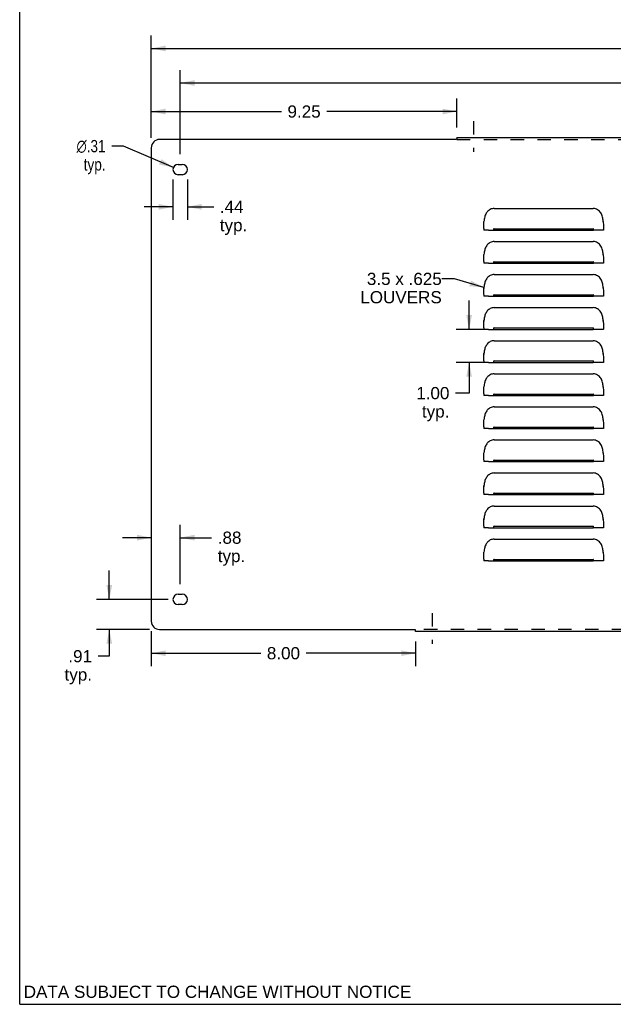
# Model space of a CAD drawing. Header units: inches. Extents: x 0 to 73.9, y 0 to 47.8.
# Tile 1 of 8: x 0 to 18, y 0 to 29.8. Entities that reach past the tile are written whole.
import ezdxf

# ---------------------------------------------------------------- set-up
doc = ezdxf.new("R2010")
doc.units = ezdxf.units.IN
doc.header["$LTSCALE"] = 4.065217
doc.header["$MEASUREMENT"] = 0
doc.linetypes.add('DASHED', pattern=[0.2, 0.1, -0.1])
doc.linetypes.add('HIDDEN', pattern=[0.2, 0.1, -0.1])
doc.layers.get('0').update_dxf_attribs({"linetype": 'CONTINUOUS'})
for name, color, linetype in [('02___PRT_ALL_AXES', 7, 'CONTINUOUS'), ('DEFAULT_2', 8, 'HIDDEN'), ('DIMENSIONS', 7, 'CONTINUOUS')]:
    doc.layers.add(name, color=color, linetype=linetype)
doc.styles.get("Standard").update_dxf_attribs({"font": 'arial.ttf'})
doc.styles.add('TEXTSTYLE_1', font='gdt', dxfattribs={"width": 0.8})
doc.dimstyles.new('DIMSTYLE_1', dxfattribs={"dimtxt": 0.369565, "dimasz": 0.434783, "dimexe": 0.09, "dimexo": 0.07, "dimgap": 0.0425, "dimtad": 0, "dimtih": 1, "dimtoh": 1, "dimzin": 4, "dimdsep": 46, "dimtxsty": 'Standard', "dimblk": '_FILLED', "dimblk1": '_FILLED', "dimblk2": '_FILLED', "dimcen": 0.09, "dimazin": 1, "dimtfac": 1, "dimtofl": 0, "dimtmove": 0, "dimatfit": 3, "dimldrblk": '_FILLED', "dimfxl": 0, "dimtolj": 1, "dimtzin": 4, "dimarcsym": 0})
doc.dimstyles.new('DIMSTYLE_2', dxfattribs={"dimtxt": 0.369565, "dimasz": 0.434783, "dimexe": 0.09, "dimexo": 0.07, "dimgap": 0.09, "dimtad": 0, "dimtih": 1, "dimtoh": 1, "dimzin": 4, "dimdsep": 46, "dimtxsty": 'Standard', "dimblk": '_FILLED', "dimblk1": '_FILLED', "dimblk2": '_FILLED', "dimcen": 0.09, "dimazin": 1, "dimtfac": 1, "dimtofl": 0, "dimtmove": 0, "dimatfit": 1, "dimldrblk": '_FILLED', "dimfxl": 0, "dimtolj": 1, "dimtzin": 4, "dimarcsym": 0})
doc.dimstyles.get("Standard").update_dxf_attribs({"dimtxt": 0.369565, "dimasz": 0.434783, "dimexe": 0.09, "dimexo": 0.07, "dimgap": 0.09, "dimtad": 0, "dimtih": 1, "dimtoh": 1, "dimzin": 4, "dimdsep": 46, "dimtxsty": 'Standard', "dimblk": '_FILLED', "dimblk1": '_FILLED', "dimblk2": '_FILLED', "dimcen": 0.09, "dimazin": 1, "dimtp": 0.01, "dimtm": 0.01, "dimtfac": 1, "dimtofl": 0, "dimtmove": 0, "dimatfit": 3, "dimldrblk": '_FILLED', "dimfxl": 0, "dimtolj": 1, "dimtzin": 4, "dimarcsym": 0})

# ---------------------------------------------------------------- blocks, each defined once
blk = doc.blocks.new('_FILLED')
at = {"color": 0, "linetype": 'ByBlock'}
blk.add_solid([(0, 0), (-1, 0.2), (-1, -0.2)], dxfattribs=at)
blk = doc.blocks.new('*D1')
at = {"layer": 'DIMENSIONS', "color": 2, "linetype": 'Continuous'}
for p, q in [((3.984, 26.209), (3.984, 29.299)), ((63.734, 26.209), (63.734, 29.299)), ((3.984, 28.908), (33.029, 28.908)), ((63.734, 28.908), (34.69, 28.908))]:
    blk.add_line(p, q, dxfattribs=at)
at = {"layer": 'DIMENSIONS', "color": 2, "linetype": 'Continuous', "xscale": 0.4347826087, "yscale": 0.4347826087, "zscale": 0.4347826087, "rotation": 180}
blk.add_blockref('_FILLED', (3.984, 28.908), dxfattribs=at)
at = {"layer": 'DIMENSIONS', "color": 2, "linetype": 'Continuous', "xscale": 0.4347826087, "yscale": 0.4347826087, "zscale": 0.4347826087}
blk.add_blockref('_FILLED', (63.734, 28.908), dxfattribs=at)
at = {"layer": 'DIMENSIONS', "color": 2, "linetype": 'Continuous', "insert": (33.859, 29.093), "char_height": 0.3696, "width": 1.29142, "attachment_point": 2, "line_spacing_factor": 0.9}
blk.add_mtext('59.75', dxfattribs=at)
blk = doc.blocks.new('*D4')
at = {"layer": 'DIMENSIONS', "color": 2, "linetype": 'Continuous'}
for p, q in [((3.984, 26.209), (3.984, 27.391)), ((13.234, 26.519), (13.234, 27.391)), ((3.984, 27), (7.922, 27)), ((13.234, 27), (9.296, 27))]:
    blk.add_line(p, q, dxfattribs=at)
at = {"layer": 'DIMENSIONS', "color": 2, "linetype": 'Continuous', "xscale": 0.4347826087, "yscale": 0.4347826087, "zscale": 0.4347826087, "rotation": 180}
blk.add_blockref('_FILLED', (3.984, 27), dxfattribs=at)
at = {"layer": 'DIMENSIONS', "color": 2, "linetype": 'Continuous', "xscale": 0.4347826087, "yscale": 0.4347826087, "zscale": 0.4347826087}
blk.add_blockref('_FILLED', (13.234, 27), dxfattribs=at)
at = {"layer": 'DIMENSIONS', "color": 2, "linetype": 'Continuous', "insert": (8.609, 27.185), "char_height": 0.3696, "width": 1.00428, "attachment_point": 2, "line_spacing_factor": 0.9}
blk.add_mtext('9.25', dxfattribs=at)
blk = doc.blocks.new('*D5')
at = {"layer": 'DIMENSIONS', "color": 2, "linetype": 'Continuous'}
for p, q in [((3.984, 11.283), (3.984, 10.227)), ((11.984, 10.973), (11.984, 10.227)), ((3.984, 10.618), (7.297, 10.618)), ((11.984, 10.618), (8.671, 10.618))]:
    blk.add_line(p, q, dxfattribs=at)
at = {"layer": 'DIMENSIONS', "color": 2, "linetype": 'Continuous', "xscale": 0.4347826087, "yscale": 0.4347826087, "zscale": 0.4347826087, "rotation": 180}
blk.add_blockref('_FILLED', (3.984, 10.618), dxfattribs=at)
at = {"layer": 'DIMENSIONS', "color": 2, "linetype": 'Continuous', "xscale": 0.4347826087, "yscale": 0.4347826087, "zscale": 0.4347826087}
blk.add_blockref('_FILLED', (11.984, 10.618), dxfattribs=at)
at = {"layer": 'DIMENSIONS', "color": 2, "linetype": 'Continuous', "insert": (7.984, 10.803), "char_height": 0.3696, "width": 1.00428, "attachment_point": 2, "line_spacing_factor": 0.9}
blk.add_mtext('8.00', dxfattribs=at)
blk = doc.blocks.new('*D9')
at = {"layer": 'DIMENSIONS', "color": 2, "linetype": 'Continuous'}
for p, q in [((13.605, 20.413), (13.605, 21.283)), ((14.055, 20.413), (13.214, 20.413)), ((14.055, 19.413), (13.214, 19.413)), ((13.605, 19.413), (13.605, 18.484)), ((13.605, 18.484), (13.193, 18.484))]:
    blk.add_line(p, q, dxfattribs=at)
at = {"layer": 'DIMENSIONS', "color": 2, "linetype": 'Continuous', "xscale": 0.4347826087, "yscale": 0.4347826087, "zscale": 0.4347826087}
for p, rotation in [((13.605, 20.413), 270), ((13.605, 19.413), 90)]:
    blk.add_blockref('_FILLED', p, dxfattribs=dict(at, rotation=rotation))
at = {"layer": 'DIMENSIONS', "color": 2, "linetype": 'Continuous', "insert": (13.008, 18.669), "char_height": 0.3696, "width": 1.00428, "attachment_point": 3, "line_spacing_factor": 0.9}
blk.add_mtext('1.00\\Ptyp.', dxfattribs=at)
blk = doc.blocks.new('*D11')
at = {"color": 2, "linetype": 'Continuous'}
for p, q in [((2.713, 12.246), (2.713, 13.116)), ((4.492, 12.246), (2.322, 12.246)), ((3.93, 11.337), (2.322, 11.337)), ((2.713, 11.337), (2.713, 10.527)), ((2.713, 10.527), (2.374, 10.527))]:
    blk.add_line(p, q, dxfattribs=at)
at = {"color": 2, "linetype": 'Continuous', "xscale": 0.4347826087, "yscale": 0.4347826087, "zscale": 0.4347826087}
for p, rotation in [((2.713, 12.246), 270), ((2.713, 11.337), 90)]:
    blk.add_blockref('_FILLED', p, dxfattribs=dict(at, rotation=rotation))
at = {"color": 2, "linetype": 'Continuous', "insert": (2.19, 10.712), "char_height": 0.3696, "width": 0.83118, "attachment_point": 3, "line_spacing_factor": 0.9}
blk.add_mtext('.91\\Ptyp.', dxfattribs=at)
blk = doc.blocks.new('*D12')
at = {"color": 2, "linetype": 'Continuous'}
for p, q in [((4.859, 12.707), (4.859, 14.504)), ((3.984, 14.112), (3.115, 14.112)), ((4.859, 14.112), (5.811, 14.112))]:
    blk.add_line(p, q, dxfattribs=at)
at = {"color": 2, "linetype": 'Continuous', "xscale": 0.4347826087, "yscale": 0.4347826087, "zscale": 0.4347826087}
blk.add_blockref('_FILLED', (3.984, 14.112), dxfattribs=at)
at = {"color": 2, "linetype": 'Continuous', "xscale": 0.4347826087, "yscale": 0.4347826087, "zscale": 0.4347826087, "rotation": 180}
blk.add_blockref('_FILLED', (4.859, 14.112), dxfattribs=at)
at = {"color": 2, "linetype": 'Continuous', "insert": (5.996, 14.297), "char_height": 0.3696, "width": 0.83118, "attachment_point": 1, "line_spacing_factor": 0.9}
blk.add_mtext('.88\\Ptyp.', dxfattribs=at)
blk = doc.blocks.new('*D13')
at = {"color": 2, "linetype": 'Continuous'}
for p, q in [((4.64, 24.942), (4.64, 23.726)), ((5.078, 24.942), (5.078, 23.726)), ((4.64, 24.118), (3.771, 24.118)), ((5.078, 24.118), (5.873, 24.118))]:
    blk.add_line(p, q, dxfattribs=at)
at = {"color": 2, "linetype": 'Continuous', "xscale": 0.4347826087, "yscale": 0.4347826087, "zscale": 0.4347826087}
blk.add_blockref('_FILLED', (4.64, 24.118), dxfattribs=at)
at = {"color": 2, "linetype": 'Continuous', "xscale": 0.4347826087, "yscale": 0.4347826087, "zscale": 0.4347826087, "rotation": 180}
blk.add_blockref('_FILLED', (5.078, 24.118), dxfattribs=at)
at = {"color": 2, "linetype": 'Continuous', "insert": (6.058, 24.303), "char_height": 0.3696, "width": 0.83118, "attachment_point": 1, "line_spacing_factor": 0.9}
blk.add_mtext('.44\\Ptyp.', dxfattribs=at)
blk = doc.blocks.new('*D14')
at = {"color": 2, "linetype": 'Continuous'}
for p, q in [((3.146, 25.954), (2.787, 25.954)), ((4.653, 25.308), (3.146, 25.954))]:
    blk.add_line(p, q, dxfattribs=at)
at = {"color": 2, "linetype": 'Continuous', "xscale": 0.4347826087, "yscale": 0.4347826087, "zscale": 0.4347826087, "rotation": 336.7778791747}
blk.add_blockref('_FILLED', (4.653, 25.308), dxfattribs=at)
at = {"color": 2, "linetype": 'Continuous', "insert": (2.602, 26.139), "char_height": 0.36957, "width": 1.2099, "attachment_point": 3, "line_spacing_factor": 0.9, "style": 'TEXTSTYLE_1'}
blk.add_mtext('{\\fgdt;n}\\fArial;.31\\Ptyp.', dxfattribs=at)
blk = doc.blocks.new('*D19')
at = {"color": 2, "linetype": 'Continuous'}
for p, q in [((4.859, 25.707), (4.859, 28.254)), ((62.859, 25.707), (62.859, 28.254)), ((4.859, 27.863), (33.029, 27.863)), ((62.859, 27.863), (34.69, 27.863))]:
    blk.add_line(p, q, dxfattribs=at)
at = {"color": 2, "linetype": 'Continuous', "xscale": 0.4347826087, "yscale": 0.4347826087, "zscale": 0.4347826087, "rotation": 180}
blk.add_blockref('_FILLED', (4.859, 27.863), dxfattribs=at)
at = {"color": 2, "linetype": 'Continuous', "xscale": 0.4347826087, "yscale": 0.4347826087, "zscale": 0.4347826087}
blk.add_blockref('_FILLED', (62.859, 27.863), dxfattribs=at)
at = {"color": 2, "linetype": 'Continuous', "insert": (33.859, 28.048), "char_height": 0.3696, "width": 1.29142, "attachment_point": 2, "line_spacing_factor": 0.9}
blk.add_mtext('58.00', dxfattribs=at)

msp = doc.modelspace()

# ---------------------------------------------------------------- linework, layer by layer
at = {"color": 7, "linetype": 'Continuous'}
for q in [(0, 47.826), (73.913, 0)]:
    msp.add_line((0, 0), q, dxfattribs=at)
at = {"color": 3, "linetype": 'Continuous'}
for p, q in [((13.234, 26.215), (13.234, 26.173)), ((13.234, 26.215), (54.484, 26.215)), ((13.208, 26.155), (4.234, 26.155)), ((3.984, 25.905), (3.984, 11.587)), ((14.359, 24.069), (17.359, 24.069)), ((14.049, 23.463), (14.049, 23.553)), ((14.054, 23.679), (14.057, 23.663)), ((17.661, 23.712), (17.657, 23.745)), ((17.664, 23.679), (17.661, 23.712)), ((17.661, 23.663), (17.664, 23.679)), ((17.669, 23.551), (17.669, 23.414)), ((14.049, 23.461), (14.049, 23.414)), ((14.055, 23.413), (14.049, 23.414)), ((14.187, 23.413), (17.359, 23.413)), ((14.359, 23.457), (17.359, 23.457)), ((17.531, 23.413), (17.359, 23.413)), ((17.617, 23.413), (17.531, 23.413)), ((14.359, 23.069), (17.359, 23.069)), ((14.054, 22.679), (14.057, 22.663)), ((17.661, 22.712), (17.657, 22.745)), ((17.664, 22.679), (17.661, 22.712)), ((17.661, 22.663), (17.664, 22.679)), ((14.049, 22.463), (14.049, 22.553)), ((14.049, 22.461), (14.049, 22.414)), ((14.055, 22.413), (14.049, 22.414)), ((14.187, 22.413), (17.359, 22.413)), ((14.359, 22.457), (17.359, 22.457)), ((17.531, 22.413), (17.359, 22.413)), ((17.617, 22.413), (17.531, 22.413)), ((17.669, 22.551), (17.669, 22.414)), ((14.359, 22.069), (17.359, 22.069)), ((17.661, 21.712), (17.657, 21.745)), ((14.049, 21.463), (14.049, 21.553)), ((14.049, 21.461), (14.049, 21.414)), ((14.054, 21.679), (14.057, 21.663)), ((14.359, 21.457), (17.359, 21.457)), ((17.664, 21.679), (17.661, 21.712)), ((17.661, 21.663), (17.664, 21.679)), ((17.669, 21.551), (17.669, 21.414)), ((14.055, 21.413), (14.049, 21.414)), ((14.187, 21.413), (17.359, 21.413)), ((17.531, 21.413), (17.359, 21.413)), ((17.617, 21.413), (17.531, 21.413)), ((14.359, 21.069), (17.359, 21.069)), ((14.049, 20.463), (14.049, 20.553)), ((14.054, 20.679), (14.057, 20.663)), ((17.661, 20.712), (17.657, 20.745)), ((17.664, 20.679), (17.661, 20.712)), ((17.661, 20.663), (17.664, 20.679)), ((17.669, 20.551), (17.669, 20.414)), ((14.049, 20.461), (14.049, 20.414)), ((14.055, 20.413), (14.049, 20.414)), ((14.187, 20.413), (17.359, 20.413)), ((14.359, 20.457), (17.359, 20.457)), ((17.531, 20.413), (17.359, 20.413)), ((17.617, 20.413), (17.531, 20.413)), ((14.359, 20.069), (17.359, 20.069)), ((14.054, 19.679), (14.057, 19.663)), ((17.661, 19.712), (17.657, 19.745)), ((17.664, 19.679), (17.661, 19.712)), ((17.661, 19.663), (17.664, 19.679)), ((14.049, 19.463), (14.049, 19.553)), ((14.049, 19.461), (14.049, 19.414)), ((14.055, 19.413), (14.049, 19.414)), ((14.187, 19.413), (17.359, 19.413)), ((14.359, 19.457), (17.359, 19.457)), ((17.531, 19.413), (17.359, 19.413)), ((17.617, 19.413), (17.531, 19.413)), ((17.669, 19.551), (17.669, 19.414)), ((14.359, 19.069), (17.359, 19.069)), ((14.049, 18.463), (14.049, 18.553)), ((14.054, 18.679), (14.057, 18.663)), ((17.661, 18.712), (17.657, 18.745)), ((17.664, 18.679), (17.661, 18.712)), ((17.661, 18.663), (17.664, 18.679)), ((17.669, 18.551), (17.669, 18.414)), ((14.049, 18.461), (14.049, 18.414)), ((14.055, 18.413), (14.049, 18.414)), ((14.187, 18.413), (17.359, 18.413)), ((14.359, 18.457), (17.359, 18.457)), ((17.531, 18.413), (17.359, 18.413)), ((17.617, 18.413), (17.531, 18.413)), ((14.359, 18.069), (17.359, 18.069)), ((14.054, 17.679), (14.057, 17.663)), ((17.661, 17.712), (17.657, 17.745)), ((17.664, 17.679), (17.661, 17.712)), ((17.661, 17.663), (17.664, 17.679)), ((14.049, 17.463), (14.049, 17.553)), ((14.049, 17.461), (14.049, 17.414)), ((14.055, 17.413), (14.049, 17.414)), ((14.187, 17.413), (17.359, 17.413)), ((14.359, 17.457), (17.359, 17.457)), ((17.531, 17.413), (17.359, 17.413)), ((17.617, 17.413), (17.531, 17.413)), ((17.669, 17.551), (17.669, 17.414)), ((14.359, 17.069), (17.359, 17.069)), ((14.054, 16.679), (14.057, 16.663)), ((17.661, 16.712), (17.657, 16.745)), ((17.664, 16.679), (17.661, 16.712)), ((17.661, 16.663), (17.664, 16.679)), ((14.049, 16.463), (14.049, 16.553)), ((14.049, 16.461), (14.049, 16.414)), ((14.055, 16.413), (14.049, 16.414)), ((14.187, 16.413), (17.359, 16.413)), ((14.359, 16.457), (17.359, 16.457)), ((17.531, 16.413), (17.359, 16.413)), ((17.617, 16.413), (17.531, 16.413)), ((17.669, 16.551), (17.669, 16.414)), ((14.359, 16.069), (17.359, 16.069)), ((14.049, 15.463), (14.049, 15.553)), ((14.054, 15.679), (14.057, 15.663)), ((17.661, 15.712), (17.657, 15.745)), ((17.664, 15.679), (17.661, 15.712)), ((17.661, 15.663), (17.664, 15.679)), ((17.669, 15.551), (17.669, 15.414)), ((14.049, 15.461), (14.049, 15.414)), ((14.055, 15.413), (14.049, 15.414)), ((14.187, 15.413), (17.359, 15.413)), ((14.359, 15.457), (17.359, 15.457)), ((17.531, 15.413), (17.359, 15.413)), ((17.617, 15.413), (17.531, 15.413)), ((14.359, 15.069), (17.359, 15.069)), ((14.054, 14.679), (14.057, 14.663)), ((17.661, 14.712), (17.657, 14.745)), ((17.664, 14.679), (17.661, 14.712)), ((17.661, 14.663), (17.664, 14.679)), ((14.049, 14.463), (14.049, 14.553)), ((14.049, 14.461), (14.049, 14.414)), ((14.055, 14.413), (14.049, 14.414)), ((14.187, 14.413), (17.359, 14.413)), ((14.359, 14.457), (17.359, 14.457)), ((17.531, 14.413), (17.359, 14.413)), ((17.617, 14.413), (17.531, 14.413)), ((17.669, 14.551), (17.669, 14.414)), ((14.359, 14.069), (17.359, 14.069)), ((17.661, 13.712), (17.657, 13.745)), ((17.664, 13.679), (17.661, 13.712)), ((14.049, 13.463), (14.049, 13.553)), ((14.049, 13.461), (14.049, 13.414)), ((14.055, 13.413), (14.049, 13.414)), ((14.054, 13.679), (14.057, 13.663)), ((14.187, 13.413), (17.359, 13.413)), ((14.359, 13.457), (17.359, 13.457)), ((17.531, 13.413), (17.359, 13.413)), ((17.617, 13.413), (17.531, 13.413)), ((17.661, 13.663), (17.664, 13.679)), ((17.669, 13.551), (17.669, 13.414)), ((4.234, 11.337), (11.958, 11.337)), ((11.984, 11.277), (11.984, 11.319)), ((55.734, 11.277), (11.984, 11.277))]:
    msp.add_line(p, q, dxfattribs=at)
for points in [[(13.215, 26.16), (13.212, 26.157), (13.208, 26.155)], [(13.234, 26.173), (13.231, 26.17), (13.227, 26.167), (13.225, 26.165), (13.222, 26.163), (13.215, 26.16)], [(14.359, 24.069), (14.33, 24.067), (14.301, 24.062), (14.273, 24.054), (14.246, 24.042), (14.22, 24.027), (14.197, 24.01), (14.175, 23.99), (14.155, 23.969), (14.137, 23.946), (14.121, 23.922), (14.107, 23.896), (14.095, 23.869), (14.085, 23.84), (14.076, 23.811), (14.068, 23.78), (14.062, 23.748), (14.058, 23.714), (14.054, 23.679)], [(17.657, 23.745), (17.651, 23.778), (17.643, 23.81), (17.633, 23.842), (17.621, 23.873), (17.607, 23.903), (17.59, 23.933), (17.571, 23.96), (17.548, 23.986), (17.523, 24.009), (17.495, 24.029), (17.464, 24.046), (17.431, 24.059), (17.396, 24.066), (17.359, 24.069)], [(14.049, 23.553), (14.05, 23.595), (14.051, 23.637), (14.054, 23.679)], [(17.664, 23.679), (17.667, 23.635), (17.669, 23.593), (17.669, 23.551)], [(14.187, 23.413), (14.102, 23.413), (14.073, 23.413), (14.055, 23.413)], [(14.359, 23.457), (14.355, 23.456), (14.352, 23.453), (14.349, 23.45), (14.347, 23.445), (14.346, 23.44), (14.346, 23.435), (14.346, 23.43), (14.347, 23.425), (14.349, 23.421), (14.352, 23.417), (14.355, 23.414), (14.359, 23.413)], [(17.359, 23.413), (17.363, 23.414), (17.367, 23.417), (17.369, 23.421), (17.371, 23.425), (17.373, 23.43), (17.373, 23.435), (17.373, 23.44), (17.372, 23.445), (17.37, 23.449), (17.367, 23.453), (17.363, 23.456), (17.359, 23.457)], [(17.669, 23.414), (17.663, 23.413), (17.646, 23.413), (17.617, 23.413)], [(14.359, 23.069), (14.33, 23.067), (14.301, 23.062), (14.273, 23.054), (14.246, 23.042), (14.22, 23.027), (14.197, 23.01), (14.175, 22.99), (14.155, 22.969), (14.137, 22.946), (14.121, 22.922), (14.107, 22.896), (14.095, 22.869), (14.085, 22.84), (14.076, 22.811), (14.068, 22.78), (14.062, 22.748), (14.058, 22.714), (14.054, 22.679)], [(17.657, 22.745), (17.651, 22.778), (17.643, 22.81), (17.633, 22.842), (17.621, 22.873), (17.607, 22.903), (17.59, 22.933), (17.571, 22.96), (17.548, 22.986), (17.523, 23.009), (17.495, 23.029), (17.464, 23.046), (17.431, 23.059), (17.396, 23.066), (17.359, 23.069)], [(14.049, 22.553), (14.05, 22.595), (14.051, 22.637), (14.054, 22.679)], [(17.664, 22.679), (17.667, 22.635), (17.669, 22.593), (17.669, 22.551)], [(14.187, 22.413), (14.102, 22.413), (14.073, 22.413), (14.055, 22.413)], [(14.359, 22.457), (14.355, 22.456), (14.352, 22.453), (14.349, 22.45), (14.347, 22.445), (14.346, 22.44), (14.346, 22.435), (14.346, 22.43), (14.347, 22.425), (14.349, 22.421), (14.352, 22.417), (14.355, 22.414), (14.359, 22.413)], [(17.359, 22.413), (17.363, 22.414), (17.367, 22.417), (17.369, 22.421), (17.371, 22.425), (17.373, 22.43), (17.373, 22.435), (17.373, 22.44), (17.372, 22.445), (17.37, 22.449), (17.367, 22.453), (17.363, 22.456), (17.359, 22.457)], [(17.669, 22.414), (17.663, 22.413), (17.646, 22.413), (17.617, 22.413)], [(14.359, 22.069), (14.33, 22.067), (14.301, 22.062), (14.273, 22.054), (14.246, 22.042), (14.22, 22.027), (14.197, 22.01), (14.175, 21.99), (14.155, 21.969), (14.137, 21.946), (14.121, 21.922), (14.107, 21.896), (14.095, 21.869), (14.085, 21.84), (14.076, 21.811), (14.068, 21.78), (14.062, 21.748), (14.058, 21.714), (14.054, 21.679)], [(17.657, 21.745), (17.651, 21.778), (17.643, 21.81), (17.633, 21.842), (17.621, 21.873), (17.607, 21.903), (17.59, 21.933), (17.571, 21.96), (17.548, 21.986), (17.523, 22.009), (17.495, 22.029), (17.464, 22.046), (17.431, 22.059), (17.396, 22.066), (17.359, 22.069)], [(14.049, 21.553), (14.05, 21.595), (14.051, 21.637), (14.054, 21.679)], [(14.359, 21.457), (14.355, 21.456), (14.352, 21.453), (14.349, 21.45), (14.347, 21.445), (14.346, 21.44), (14.346, 21.435), (14.346, 21.43), (14.347, 21.425), (14.349, 21.421), (14.352, 21.417), (14.355, 21.414), (14.359, 21.413)], [(17.359, 21.413), (17.363, 21.414), (17.367, 21.417), (17.369, 21.421), (17.371, 21.425), (17.373, 21.43), (17.373, 21.435), (17.373, 21.44), (17.372, 21.445), (17.37, 21.449), (17.367, 21.453), (17.363, 21.456), (17.359, 21.457)], [(17.664, 21.679), (17.667, 21.635), (17.669, 21.593), (17.669, 21.551)], [(14.187, 21.413), (14.102, 21.413), (14.073, 21.413), (14.055, 21.413)], [(17.669, 21.414), (17.663, 21.413), (17.646, 21.413), (17.617, 21.413)], [(14.359, 21.069), (14.33, 21.067), (14.301, 21.062), (14.273, 21.054), (14.246, 21.042), (14.22, 21.027), (14.197, 21.01), (14.175, 20.99), (14.155, 20.969), (14.137, 20.946), (14.121, 20.922), (14.107, 20.896), (14.095, 20.869), (14.085, 20.84), (14.076, 20.811), (14.068, 20.78), (14.062, 20.748), (14.058, 20.714), (14.054, 20.679)], [(17.657, 20.745), (17.651, 20.778), (17.643, 20.81), (17.633, 20.842), (17.621, 20.873), (17.607, 20.903), (17.59, 20.933), (17.571, 20.96), (17.548, 20.986), (17.523, 21.009), (17.495, 21.029), (17.464, 21.046), (17.431, 21.059), (17.396, 21.066), (17.359, 21.069)], [(14.049, 20.553), (14.05, 20.595), (14.051, 20.637), (14.054, 20.679)], [(17.664, 20.679), (17.667, 20.635), (17.669, 20.593), (17.669, 20.551)], [(14.187, 20.413), (14.102, 20.413), (14.073, 20.413), (14.055, 20.413)], [(14.359, 20.457), (14.355, 20.456), (14.352, 20.453), (14.349, 20.45), (14.347, 20.445), (14.346, 20.44), (14.346, 20.435), (14.346, 20.43), (14.347, 20.425), (14.349, 20.421), (14.352, 20.417), (14.355, 20.414), (14.359, 20.413)], [(17.359, 20.413), (17.363, 20.414), (17.367, 20.417), (17.369, 20.421), (17.371, 20.425), (17.373, 20.43), (17.373, 20.435), (17.373, 20.44), (17.372, 20.445), (17.37, 20.449), (17.367, 20.453), (17.363, 20.456), (17.359, 20.457)], [(17.669, 20.414), (17.663, 20.413), (17.646, 20.413), (17.617, 20.413)], [(14.359, 20.069), (14.33, 20.067), (14.301, 20.062), (14.273, 20.054), (14.246, 20.042), (14.22, 20.027), (14.197, 20.01), (14.175, 19.99), (14.155, 19.969), (14.137, 19.946), (14.121, 19.922), (14.107, 19.896), (14.095, 19.869), (14.085, 19.84), (14.076, 19.811), (14.068, 19.78), (14.062, 19.748), (14.058, 19.714), (14.054, 19.679)], [(17.657, 19.745), (17.651, 19.778), (17.643, 19.81), (17.633, 19.842), (17.621, 19.873), (17.607, 19.903), (17.59, 19.933), (17.571, 19.96), (17.548, 19.986), (17.523, 20.009), (17.495, 20.029), (17.464, 20.046), (17.431, 20.059), (17.396, 20.066), (17.359, 20.069)], [(14.049, 19.553), (14.05, 19.595), (14.051, 19.637), (14.054, 19.679)], [(17.664, 19.679), (17.667, 19.635), (17.669, 19.593), (17.669, 19.551)], [(14.187, 19.413), (14.102, 19.413), (14.073, 19.413), (14.055, 19.413)], [(14.359, 19.457), (14.355, 19.456), (14.352, 19.453), (14.349, 19.45), (14.347, 19.445), (14.346, 19.44), (14.346, 19.435), (14.346, 19.43), (14.347, 19.425), (14.349, 19.421), (14.352, 19.417), (14.355, 19.414), (14.359, 19.413)], [(17.359, 19.413), (17.363, 19.414), (17.367, 19.417), (17.369, 19.421), (17.371, 19.425), (17.373, 19.43), (17.373, 19.435), (17.373, 19.44), (17.372, 19.445), (17.37, 19.449), (17.367, 19.453), (17.363, 19.456), (17.359, 19.457)], [(17.669, 19.414), (17.663, 19.413), (17.646, 19.413), (17.617, 19.413)], [(14.359, 19.069), (14.33, 19.067), (14.301, 19.062), (14.273, 19.054), (14.246, 19.042), (14.22, 19.027), (14.197, 19.01), (14.175, 18.99), (14.155, 18.969), (14.137, 18.946), (14.121, 18.922), (14.107, 18.896), (14.095, 18.869), (14.085, 18.84), (14.076, 18.811), (14.068, 18.78), (14.062, 18.748), (14.058, 18.714), (14.054, 18.679)], [(17.657, 18.745), (17.651, 18.778), (17.643, 18.81), (17.633, 18.842), (17.621, 18.873), (17.607, 18.903), (17.59, 18.933), (17.571, 18.96), (17.548, 18.986), (17.523, 19.009), (17.495, 19.029), (17.464, 19.046), (17.431, 19.059), (17.396, 19.066), (17.359, 19.069)], [(14.049, 18.553), (14.05, 18.595), (14.051, 18.637), (14.054, 18.679)], [(17.664, 18.679), (17.667, 18.635), (17.669, 18.593), (17.669, 18.551)], [(14.187, 18.413), (14.102, 18.413), (14.073, 18.413), (14.055, 18.413)], [(14.359, 18.457), (14.355, 18.456), (14.352, 18.453), (14.349, 18.45), (14.347, 18.445), (14.346, 18.44), (14.346, 18.435), (14.346, 18.43), (14.347, 18.425), (14.349, 18.421), (14.352, 18.417), (14.355, 18.414), (14.359, 18.413)], [(17.359, 18.413), (17.363, 18.414), (17.367, 18.417), (17.369, 18.421), (17.371, 18.425), (17.373, 18.43), (17.373, 18.435), (17.373, 18.44), (17.372, 18.445), (17.37, 18.449), (17.367, 18.453), (17.363, 18.456), (17.359, 18.457)], [(17.669, 18.414), (17.663, 18.413), (17.646, 18.413), (17.617, 18.413)], [(14.359, 18.069), (14.33, 18.067), (14.301, 18.062), (14.273, 18.054), (14.246, 18.042), (14.22, 18.027), (14.197, 18.01), (14.175, 17.99), (14.155, 17.969), (14.137, 17.946), (14.121, 17.922), (14.107, 17.896), (14.095, 17.869), (14.085, 17.84), (14.076, 17.811), (14.068, 17.78), (14.062, 17.748), (14.058, 17.714), (14.054, 17.679)], [(17.657, 17.745), (17.651, 17.778), (17.643, 17.81), (17.633, 17.842), (17.621, 17.873), (17.607, 17.903), (17.59, 17.933), (17.571, 17.96), (17.548, 17.986), (17.523, 18.009), (17.495, 18.029), (17.464, 18.046), (17.431, 18.059), (17.396, 18.066), (17.359, 18.069)], [(14.049, 17.553), (14.05, 17.595), (14.051, 17.637), (14.054, 17.679)], [(17.664, 17.679), (17.667, 17.635), (17.669, 17.593), (17.669, 17.551)], [(14.187, 17.413), (14.102, 17.413), (14.073, 17.413), (14.055, 17.413)], [(14.359, 17.457), (14.355, 17.456), (14.352, 17.453), (14.349, 17.45), (14.347, 17.445), (14.346, 17.44), (14.346, 17.435), (14.346, 17.43), (14.347, 17.425), (14.349, 17.421), (14.352, 17.417), (14.355, 17.414), (14.359, 17.413)], [(17.359, 17.413), (17.363, 17.414), (17.367, 17.417), (17.369, 17.421), (17.371, 17.425), (17.373, 17.43), (17.373, 17.435), (17.373, 17.44), (17.372, 17.445), (17.37, 17.449), (17.367, 17.453), (17.363, 17.456), (17.359, 17.457)], [(17.669, 17.414), (17.663, 17.413), (17.646, 17.413), (17.617, 17.413)], [(14.359, 17.069), (14.33, 17.067), (14.301, 17.062), (14.273, 17.054), (14.246, 17.042), (14.22, 17.027), (14.197, 17.01), (14.175, 16.99), (14.155, 16.969), (14.137, 16.946), (14.121, 16.922), (14.107, 16.896), (14.095, 16.869), (14.085, 16.84), (14.076, 16.811), (14.068, 16.78), (14.062, 16.748), (14.058, 16.714), (14.054, 16.679)], [(17.657, 16.745), (17.651, 16.778), (17.643, 16.81), (17.633, 16.842), (17.621, 16.873), (17.607, 16.903), (17.59, 16.933), (17.571, 16.96), (17.548, 16.986), (17.523, 17.009), (17.495, 17.029), (17.464, 17.046), (17.431, 17.059), (17.396, 17.066), (17.359, 17.069)], [(14.049, 16.553), (14.05, 16.595), (14.051, 16.637), (14.054, 16.679)], [(17.664, 16.679), (17.667, 16.635), (17.669, 16.593), (17.669, 16.551)], [(14.187, 16.413), (14.102, 16.413), (14.073, 16.413), (14.055, 16.413)], [(14.359, 16.457), (14.355, 16.456), (14.352, 16.453), (14.349, 16.45), (14.347, 16.445), (14.346, 16.44), (14.346, 16.435), (14.346, 16.43), (14.347, 16.425), (14.349, 16.421), (14.352, 16.417), (14.355, 16.414), (14.359, 16.413)], [(17.359, 16.413), (17.363, 16.414), (17.367, 16.417), (17.369, 16.421), (17.371, 16.425), (17.373, 16.43), (17.373, 16.435), (17.373, 16.44), (17.372, 16.445), (17.37, 16.449), (17.367, 16.453), (17.363, 16.456), (17.359, 16.457)], [(17.669, 16.414), (17.663, 16.413), (17.646, 16.413), (17.617, 16.413)], [(14.359, 16.069), (14.33, 16.067), (14.301, 16.062), (14.273, 16.054), (14.246, 16.042), (14.22, 16.027), (14.197, 16.01), (14.175, 15.99), (14.155, 15.969), (14.137, 15.946), (14.121, 15.922), (14.107, 15.896), (14.095, 15.869), (14.085, 15.84), (14.076, 15.811), (14.068, 15.78), (14.062, 15.748), (14.058, 15.714), (14.054, 15.679)], [(17.657, 15.745), (17.651, 15.778), (17.643, 15.81), (17.633, 15.842), (17.621, 15.873), (17.607, 15.903), (17.59, 15.933), (17.571, 15.96), (17.548, 15.986), (17.523, 16.009), (17.495, 16.029), (17.464, 16.046), (17.431, 16.059), (17.396, 16.066), (17.359, 16.069)], [(14.049, 15.553), (14.05, 15.595), (14.051, 15.637), (14.054, 15.679)], [(17.664, 15.679), (17.667, 15.635), (17.669, 15.593), (17.669, 15.551)], [(14.187, 15.413), (14.102, 15.413), (14.073, 15.413), (14.055, 15.413)], [(14.359, 15.457), (14.355, 15.456), (14.352, 15.453), (14.349, 15.45), (14.347, 15.445), (14.346, 15.44), (14.346, 15.435), (14.346, 15.43), (14.347, 15.425), (14.349, 15.421), (14.352, 15.417), (14.355, 15.414), (14.359, 15.413)], [(17.359, 15.413), (17.363, 15.414), (17.367, 15.417), (17.369, 15.421), (17.371, 15.425), (17.373, 15.43), (17.373, 15.435), (17.373, 15.44), (17.372, 15.445), (17.37, 15.449), (17.367, 15.453), (17.363, 15.456), (17.359, 15.457)], [(17.669, 15.414), (17.663, 15.413), (17.646, 15.413), (17.617, 15.413)], [(14.359, 15.069), (14.33, 15.067), (14.301, 15.062), (14.273, 15.054), (14.246, 15.042), (14.22, 15.027), (14.197, 15.01), (14.175, 14.99), (14.155, 14.969), (14.137, 14.946), (14.121, 14.922), (14.107, 14.896), (14.095, 14.869), (14.085, 14.84), (14.076, 14.811), (14.068, 14.78), (14.062, 14.748), (14.058, 14.714), (14.054, 14.679)], [(17.657, 14.745), (17.651, 14.778), (17.643, 14.81), (17.633, 14.842), (17.621, 14.873), (17.607, 14.903), (17.59, 14.933), (17.571, 14.96), (17.548, 14.986), (17.523, 15.009), (17.495, 15.029), (17.464, 15.046), (17.431, 15.059), (17.396, 15.066), (17.359, 15.069)], [(14.049, 14.553), (14.05, 14.595), (14.051, 14.637), (14.054, 14.679)], [(17.664, 14.679), (17.667, 14.635), (17.669, 14.593), (17.669, 14.551)], [(14.187, 14.413), (14.102, 14.413), (14.073, 14.413), (14.055, 14.413)], [(14.359, 14.457), (14.355, 14.456), (14.352, 14.453), (14.349, 14.45), (14.347, 14.445), (14.346, 14.44), (14.346, 14.435), (14.346, 14.43), (14.347, 14.425), (14.349, 14.421), (14.352, 14.417), (14.355, 14.414), (14.359, 14.413)], [(17.359, 14.413), (17.363, 14.414), (17.367, 14.417), (17.369, 14.421), (17.371, 14.425), (17.373, 14.43), (17.373, 14.435), (17.373, 14.44), (17.372, 14.445), (17.37, 14.449), (17.367, 14.453), (17.363, 14.456), (17.359, 14.457)], [(17.669, 14.414), (17.663, 14.413), (17.646, 14.413), (17.617, 14.413)], [(14.359, 14.069), (14.33, 14.067), (14.301, 14.062), (14.273, 14.054), (14.246, 14.042), (14.22, 14.027), (14.197, 14.01), (14.175, 13.99), (14.155, 13.969), (14.137, 13.946), (14.121, 13.922), (14.107, 13.896), (14.095, 13.869), (14.085, 13.84), (14.076, 13.811), (14.068, 13.78), (14.062, 13.748), (14.058, 13.714), (14.054, 13.679)], [(17.657, 13.745), (17.651, 13.778), (17.643, 13.81), (17.633, 13.842), (17.621, 13.873), (17.607, 13.903), (17.59, 13.933), (17.571, 13.96), (17.548, 13.986), (17.523, 14.009), (17.495, 14.029), (17.464, 14.046), (17.431, 14.059), (17.396, 14.066), (17.359, 14.069)], [(14.049, 13.553), (14.05, 13.595), (14.051, 13.637), (14.054, 13.679)], [(14.187, 13.413), (14.102, 13.413), (14.073, 13.413), (14.055, 13.413)], [(14.359, 13.457), (14.355, 13.456), (14.352, 13.453), (14.349, 13.45), (14.347, 13.445), (14.346, 13.44), (14.346, 13.435), (14.346, 13.43), (14.347, 13.425), (14.349, 13.421), (14.352, 13.417), (14.355, 13.414), (14.359, 13.413)], [(17.359, 13.413), (17.363, 13.414), (17.367, 13.417), (17.369, 13.421), (17.371, 13.425), (17.373, 13.43), (17.373, 13.435), (17.373, 13.44), (17.372, 13.445), (17.37, 13.449), (17.367, 13.453), (17.363, 13.456), (17.359, 13.457)], [(17.669, 13.414), (17.663, 13.413), (17.646, 13.413), (17.617, 13.413)], [(17.664, 13.679), (17.667, 13.635), (17.669, 13.593), (17.669, 13.551)], [(11.972, 11.329), (11.965, 11.332), (11.962, 11.335), (11.958, 11.337)], [(11.984, 11.319), (11.981, 11.322), (11.977, 11.325), (11.975, 11.327), (11.972, 11.329)]]:
    msp.add_lwpolyline(points, dxfattribs=at)
for centre, start, end in [((4.234, 25.905), 90, 180), ((4.234, 11.587), 180, 270)]:
    msp.add_arc(centre, 0.25, start, end, dxfattribs=at)
at = {"layer": '02___PRT_ALL_AXES', "color": 2, "linetype": 'DASHED'}
for p, q in [((13.734, 26.712), (13.734, 25.781)), ((12.484, 11.834), (12.484, 10.903))]:
    msp.add_line(p, q, dxfattribs=at)
at = {"layer": '02___PRT_ALL_AXES', "color": 3, "linetype": 'Continuous'}
for p, q in [((4.797, 25.402), (4.922, 25.402)), ((4.922, 25.09), (4.797, 25.09)), ((4.797, 12.402), (4.922, 12.402)), ((4.922, 12.09), (4.797, 12.09))]:
    msp.add_line(p, q, dxfattribs=at)
for centre, start, end in [((4.797, 25.246), 90, 270), ((4.922, 25.246), 270, 90), ((4.797, 12.246), 90, 270), ((4.922, 12.246), 270, 90)]:
    msp.add_arc(centre, 0.156, start, end, dxfattribs=at)
at = {"layer": 'DEFAULT_2', "color": 8, "linetype": 'HIDDEN'}
for p, q in [((13.234, 26.155), (54.484, 26.155)), ((55.734, 11.337), (11.984, 11.337))]:
    msp.add_line(p, q, dxfattribs=at)

# ---------------------------------------------------------------- texts
at = {"color": 2, "linetype": 'Continuous', "insert": (0.123, 0.564), "char_height": 0.36957, "width": 11.70794, "attachment_point": 1, "line_spacing_factor": 0.9}
msp.add_mtext('DATA SUBJECT TO CHANGE WITHOUT NOTICE', dxfattribs=at)
at = {"layer": 'DIMENSIONS', "color": 2, "linetype": 'Continuous', "insert": (12.777, 22.124), "char_height": 0.3696, "width": 2.46331, "attachment_point": 3, "line_spacing_factor": 0.9}
msp.add_mtext('3.5 x .625\\PLOUVERS', dxfattribs=at)

# ---------------------------------------------------------------- dimensions: what is measured, and where the dimension line sits
at = {"color": 2, "linetype": 'Continuous'}
dim = msp.add_linear_dim(base=(62.859, 27.863), p1=(4.859, 25.637), p2=(62.859, 25.637), dimstyle='DIMSTYLE_1', dxfattribs=at)
dim.commit()
dim.dimension.update_dxf_attribs({"geometry": '*D19', "text_midpoint": (33.858, 27.861), "dimtype": 160})
dim = msp.add_diameter_dim_2p(p1=(4.653, 25.308), p2=(4.94, 25.184), text='%%c<>\\Ptyp.', dimstyle='DIMSTYLE_2', override={"dimpost": '<>'}, dxfattribs=at)
dim.commit()
dim.dimension.update_dxf_attribs({"geometry": '*D14', "text_midpoint": (1.997, 25.677), "dimtype": 163})
for base, p1, p2, angle, picture, middle in [((4.64, 24.118), (5.078, 25.012), (4.64, 25.012), 180, '*D13', (6.473, 23.841)), ((2.713, 12.246), (4, 11.337), (4.562, 12.246), 90, '*D11', (1.774, 10.25))]:
    dim = msp.add_linear_dim(base=base, p1=p1, p2=p2, angle=angle, text='<>\\Ptyp.', dimstyle='DIMSTYLE_1', dxfattribs=at)
    dim.commit()
    dim.dimension.update_dxf_attribs({"geometry": picture, "text_midpoint": middle, "dimtype": 160})
dim = msp.add_linear_dim(base=(4.859235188, 14.112300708), p1=(3.984235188, 11.587237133), p2=(4.859235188, 12.636584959), text='<>\\Ptyp.', dimstyle='DIMSTYLE_1', dxfattribs=at)
dim.commit()
dim.dimension.update_dxf_attribs({"geometry": '*D12', "text_midpoint": (6.411840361, 13.835126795), "dimtype": 160})
at = {"layer": 'DIMENSIONS', "color": 2, "linetype": 'Continuous'}
for base, p1, p2, picture, middle in [((63.734, 28.908), (3.984, 26.139), (63.734, 26.139), '*D1', (33.859, 28.906)), ((13.234, 27), (3.984, 26.139), (13.234, 26.449), '*D4', (8.609, 26.998)), ((11.984, 10.618), (3.984, 11.353), (11.984, 10.157), '*D5', (7.982, 10.616))]:
    dim = msp.add_linear_dim(base=base, p1=p1, p2=p2, dimstyle='DIMSTYLE_1', dxfattribs=at)
    dim.commit()
    dim.dimension.update_dxf_attribs({"geometry": picture, "text_midpoint": middle, "dimtype": 160})
dim = msp.add_linear_dim(base=(13.605, 20.413), p1=(14.125, 19.413), p2=(14.125, 20.413), angle=90, text='<>\\Ptyp.', dimstyle='DIMSTYLE_1', dxfattribs=at)
dim.commit()
dim.dimension.update_dxf_attribs({"geometry": '*D9', "text_midpoint": (12.506, 18.207), "dimtype": 160})

# ---------------------------------------------------------------- leaders
at = {"layer": 'DIMENSIONS', "color": 2, "linetype": 'Continuous', "annotation_type": 0, "has_hookline": 1, "hookline_direction": 1, "text_width": 2.403}
msp.add_leader([(14.054, 21.679), (13.165, 21.94), (12.777, 21.94)], dimstyle='Standard', override={"dimtad": 0}, dxfattribs=at)

doc.saveas('drawing.dxf')
